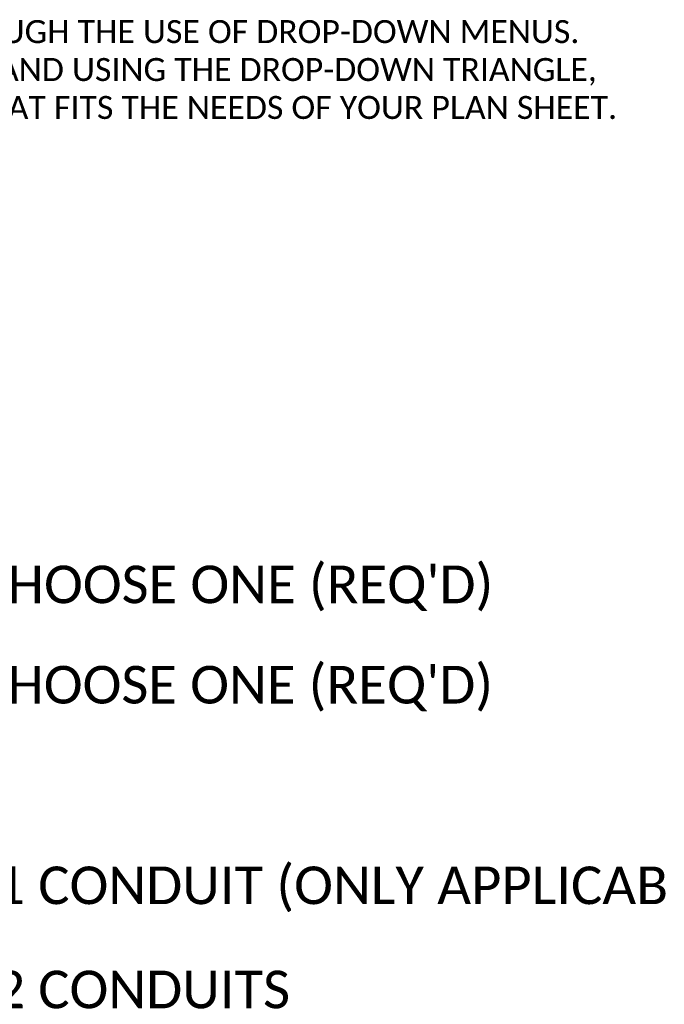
# Model space of a CAD drawing. Extents: x -1659 to -530, y -2368 to -1849.
# Tile 6 of 6: x -908 to -793, y -2292 to -2116. Entities that reach past the tile are written whole.
import ezdxf

# ---------------------------------------------------------------- set-up
doc = ezdxf.new("R2010")
doc.units = 0
doc.header["$MEASUREMENT"] = 0
doc.layers.add('B_ANNO_TEXT', color=7, linetype='Continuous', lineweight=18)
doc.styles.add('Annotative', font='calibri.ttf', dxfattribs={"height": 0.0625})

# ---------------------------------------------------------------- blocks, each defined once
blk = doc.blocks.new('INS_PPTAELEC_BASE')
at = {"layer": 'B_ANNO_TEXT', "color": 7, "linetype": 'Continuous', "lineweight": 18, "insert": (402, 252), "char_height": 4.5, "width": 217.527131, "attachment_point": 1, "line_spacing_factor": 0.990002, "style": 'Annotative'}
blk.add_mtext('{\\H0.91667x;\\C256;THIS INSERT SHEET IS OPERATED THROUGH THE USE OF DROP-DOWN MENUS. SELECT EACH CRITERIA INDIVIDUALLY, AND USING THE DROP-DOWN TRIANGLE, CHOOSE THE APPROPRIATE OPTION THAT FITS THE NEEDS OF YOUR PLAN SHEET.}', dxfattribs=at)
blk = doc.blocks.new('*U139')
at = {"layer": 'B_ANNO_TEXT', "insert": (416.92, 150), "char_height": 6.75, "width": 231.7552, "attachment_point": 4, "line_spacing_factor": 0.8, "style": 'Annotative'}
blk.add_mtext("BOLT CIRCLE DIA. - CHOOSE ONE (REQ'D)", dxfattribs=at)
blk = doc.blocks.new('*U666')
at = {"layer": 'B_ANNO_TEXT', "insert": (416.92, 132), "char_height": 6.75, "width": 231.7552, "attachment_point": 4, "line_spacing_factor": 0.8, "style": 'Annotative'}
blk.add_mtext("STRUCTURE TYPE - CHOOSE ONE (REQ'D)", dxfattribs=at)
blk = doc.blocks.new('*U233')
at = {"layer": 'B_ANNO_TEXT', "insert": (416.9241, 96), "char_height": 6.75, "width": 481.724083, "attachment_point": 4, "line_spacing_factor": 0.8, "style": 'Annotative'}
blk.add_mtext('EXPANSION JOINT - 1 CONDUIT (ONLY APPLICABLE WITH 18X6X6 JUNCTION BOX WITHOUT LIGHT STANDARD)', dxfattribs=at)
blk = doc.blocks.new('*U231')
at = {"layer": 'B_ANNO_TEXT', "insert": (416.9241, 78), "char_height": 6.75, "width": 231.755231, "attachment_point": 4, "line_spacing_factor": 0.8, "style": 'Annotative'}
blk.add_mtext('EXPANSION JOINT - 2 CONDUITS', dxfattribs=at)

msp = doc.modelspace()

# ---------------------------------------------------------------- block references
msp.add_blockref('INS_PPTAELEC_BASE', (-1415, -2367.75))

# ---------------------------------------------------------------- next in the draw order: block references
for name in ['*U139', '*U666']:
    msp.add_blockref(name, (-1415, -2367.75))

# ---------------------------------------------------------------- next in the draw order: block references
msp.add_blockref('*U233', (-1415, -2367.75))

# ---------------------------------------------------------------- next in the draw order: block references
msp.add_blockref('*U231', (-1415, -2367.75))

doc.saveas('drawing.dxf')
